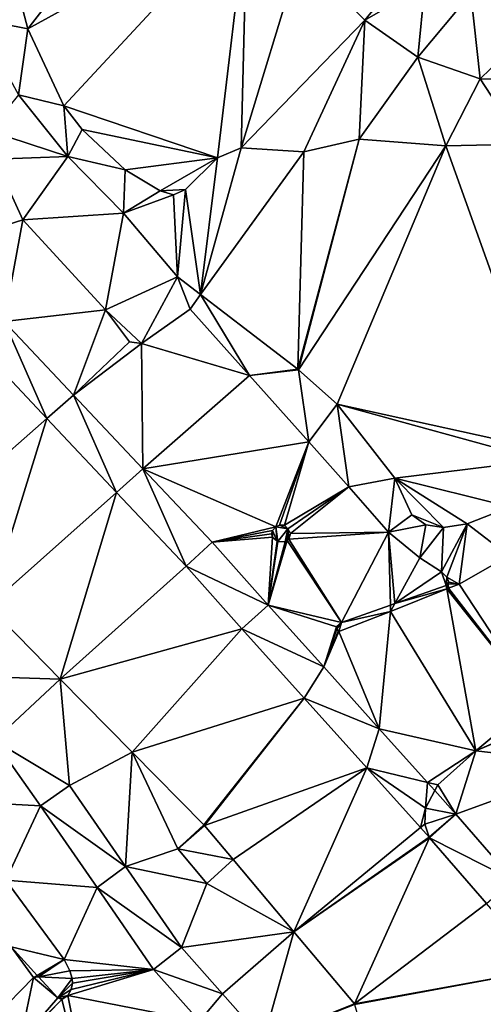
# Model space of a CAD drawing. Header units: inches. Extents: x 572956 to 573089, y 7035613 to 7035744.
# Tile 6 of 13: x 573001 to 573022, y 7035646 to 7035689. Entities that reach past the tile are written whole.
import ezdxf

# ---------------------------------------------------------------- set-up
doc = ezdxf.new("R2010")
doc.units = ezdxf.units.IN
doc.header["$MEASUREMENT"] = 0
doc.layers.add('Terreng_ortofoto', color=10, linetype='Continuous')

msp = doc.modelspace()

# ---------------------------------------------------------------- linework, layer by layer
at = {"layer": 'Terreng_ortofoto'}
for points in [[(573007.81, 7035696.262, 41), (573001.34, 7035690.462, 40), (573001.84, 7035688.562, 40)], [(573007.81, 7035696.262, 41), (573001.84, 7035688.562, 40), (573011.43, 7035693.852, 41)], [(573001.84, 7035688.562, 40), (573003.41, 7035685.192, 40), (573011.43, 7035693.852, 41)], [(573003.41, 7035685.192, 40), (573010.14, 7035682.922, 40), (573011.43, 7035693.852, 41)], [(573011.43, 7035693.852, 41), (573010.14, 7035682.922, 40), (573011.17, 7035683.352, 40)], [(573011.43, 7035693.852, 41), (573011.17, 7035683.352, 40), (573013.75, 7035691.833, 41)], [(573013.75, 7035691.833, 41), (573011.17, 7035683.352, 40), (573016.59, 7035688.952, 41)], [(573013.75, 7035691.833, 41), (573016.59, 7035688.952, 41), (573018.12, 7035690.833, 42)], [(573016.59, 7035688.952, 41), (573019.22, 7035690.472, 42), (573018.12, 7035690.833, 42)], [(573001.34, 7035690.462, 40), (572999.61, 7035689.012, 39), (573001.84, 7035688.562, 40)], [(573018.9, 7035687.323, 41), (573019.22, 7035690.472, 42), (573016.59, 7035688.952, 41)], [(573021.23, 7035690.122, 42), (573019.22, 7035690.472, 42), (573018.9, 7035687.323, 41)], [(573021.23, 7035690.122, 42), (573023.9, 7035688.562, 42), (573027.19, 7035690.502, 42)], [(573021.23, 7035690.122, 42), (573018.9, 7035687.323, 41), (573021.63, 7035686.382, 41)], [(573021.23, 7035690.122, 42), (573021.63, 7035686.382, 41), (573023.9, 7035688.562, 42)], [(573001.84, 7035688.562, 40), (572999.61, 7035689.012, 39), (573001.42, 7035685.682, 39)], [(573016.59, 7035688.952, 41), (573011.17, 7035683.352, 40), (573013.92, 7035683.182, 40)], [(573016.59, 7035688.952, 41), (573013.92, 7035683.182, 40), (573016.34, 7035683.732, 40)], [(573018.9, 7035687.323, 41), (573016.59, 7035688.952, 41), (573016.34, 7035683.732, 40)], [(573001.84, 7035688.562, 40), (573001.42, 7035685.682, 39), (573003.41, 7035685.192, 40)], [(573021.63, 7035686.382, 41), (573025.507, 7035686.256, 41), (573023.9, 7035688.562, 42)], [(573018.9, 7035687.323, 41), (573016.34, 7035683.732, 40), (573020.14, 7035683.442, 40)], [(573018.9, 7035687.323, 41), (573020.14, 7035683.442, 40), (573021.63, 7035686.382, 41)], [(573021.63, 7035686.382, 41), (573020.14, 7035683.442, 40), (573023.51, 7035683.512, 40)], [(573021.63, 7035686.382, 41), (573023.51, 7035683.512, 40), (573025.507, 7035686.256, 41)], [(573000.14, 7035684.102, 38), (573003.59, 7035682.972, 39), (573001.42, 7035685.682, 39)], [(573001.42, 7035685.682, 39), (573003.59, 7035682.972, 39), (573003.41, 7035685.192, 40)], [(573003.59, 7035682.972, 39), (573004.21, 7035684.162, 40), (573003.41, 7035685.192, 40)], [(573003.41, 7035685.192, 40), (573004.21, 7035684.162, 40), (573010.14, 7035682.922, 40)], [(573000.14, 7035684.102, 38), (573000.395, 7035682.865, 38.03), (573003.59, 7035682.972, 39)], [(573003.59, 7035682.972, 39), (573006.1, 7035682.392, 40), (573004.21, 7035684.162, 40)], [(573004.21, 7035684.162, 40), (573006.1, 7035682.392, 40), (573010.14, 7035682.922, 40)], [(573009.401, 7035676.928, 39), (573013.92, 7035683.182, 40), (573011.17, 7035683.352, 40)], [(573009.401, 7035676.928, 39), (573011.17, 7035683.352, 40), (573010.14, 7035682.922, 40)], [(573013.654, 7035673.664, 39), (573013.685, 7035673.639, 39), (573016.34, 7035683.732, 40)], [(573013.654, 7035673.664, 39), (573016.34, 7035683.732, 40), (573013.92, 7035683.182, 40)], [(573013.685, 7035673.639, 39), (573020.14, 7035683.442, 40), (573016.34, 7035683.732, 40)], [(573013.685, 7035673.639, 39), (573015.37, 7035672.122, 39), (573020.14, 7035683.442, 40)], [(573015.37, 7035672.122, 39), (573024.94, 7035670.032, 39), (573020.14, 7035683.442, 40)], [(573024.94, 7035670.032, 39), (573023.51, 7035683.512, 40), (573020.14, 7035683.442, 40)], [(573003.59, 7035682.972, 39), (573000.395, 7035682.865, 38.03), (573001.612, 7035680.208, 38.03)], [(573003.59, 7035682.972, 39), (573001.612, 7035680.208, 38.03), (573006.03, 7035680.492, 39)], [(573003.59, 7035682.972, 39), (573006.03, 7035680.492, 39), (573006.1, 7035682.392, 40)], [(573006.1, 7035682.392, 40), (573007.63, 7035681.472, 40), (573010.14, 7035682.922, 40)], [(573010.14, 7035682.922, 40), (573007.63, 7035681.472, 40), (573008.73, 7035681.532, 40)], [(573009.401, 7035676.928, 39), (573010.14, 7035682.922, 40), (573008.73, 7035681.532, 40)], [(573009.401, 7035676.928, 39), (573013.654, 7035673.664, 39), (573013.92, 7035683.182, 40)], [(573000.395, 7035682.865, 38.03), (572997.763, 7035678.974, 37.985), (573001.612, 7035680.208, 38.03)], [(573006.1, 7035682.392, 40), (573006.03, 7035680.492, 39), (573007.63, 7035681.472, 40)], [(573006.03, 7035680.492, 39), (573008.21, 7035681.302, 40), (573007.63, 7035681.472, 40)], [(573008.38, 7035677.712, 39), (573008.21, 7035681.302, 40), (573006.03, 7035680.492, 39)], [(573008.73, 7035681.532, 40), (573007.63, 7035681.472, 40), (573008.21, 7035681.302, 40)], [(573008.38, 7035677.712, 39), (573008.73, 7035681.532, 40), (573008.21, 7035681.302, 40)], [(573008.38, 7035677.712, 39), (573009.401, 7035676.928, 39), (573008.73, 7035681.532, 40)], [(573005.242, 7035676.255, 38.21), (573006.03, 7035680.492, 39), (573001.612, 7035680.208, 38.03)], [(573005.242, 7035676.255, 38.21), (573008.38, 7035677.712, 39), (573006.03, 7035680.492, 39)], [(573000.798, 7035675.75, 37.971), (573001.612, 7035680.208, 38.03), (572997.763, 7035678.974, 37.985)], [(573000.798, 7035675.75, 37.971), (573005.242, 7035676.255, 38.21), (573001.612, 7035680.208, 38.03)], [(573005.242, 7035676.255, 38.21), (573006.81, 7035674.78, 38.21), (573008.38, 7035677.712, 39)], [(573008.38, 7035677.712, 39), (573006.81, 7035674.78, 38.21), (573008.94, 7035676.29, 38.15)], [(573008.38, 7035677.712, 39), (573008.94, 7035676.29, 38.15), (573009.401, 7035676.928, 39)], [(573009.401, 7035676.928, 39), (573008.94, 7035676.29, 38.15), (573011.54, 7035673.385, 38.15)], [(573009.401, 7035676.928, 39), (573011.54, 7035673.385, 38.15), (573013.654, 7035673.664, 39)], [(573000.798, 7035675.75, 37.971), (573003.833, 7035672.526, 37.956), (573005.242, 7035676.255, 38.21)], [(573005.242, 7035676.255, 38.21), (573003.833, 7035672.526, 37.956), (573006.29, 7035674.86, 38.21)], [(573005.242, 7035676.255, 38.21), (573006.29, 7035674.86, 38.21), (573006.81, 7035674.78, 38.21)], [(573008.94, 7035676.29, 38.15), (573006.81, 7035674.78, 38.21), (573011.54, 7035673.385, 38.15)], [(572999.623, 7035674.737, 37.984), (573002.669, 7035671.501, 37.973), (573000.798, 7035675.75, 37.971)], [(573000.798, 7035675.75, 37.971), (573002.669, 7035671.501, 37.973), (573003.833, 7035672.526, 37.956)], [(572996.966, 7035666.482, 38.078), (573002.669, 7035671.501, 37.973), (572999.623, 7035674.737, 37.984)], [(573003.833, 7035672.526, 37.956), (573006.81, 7035674.78, 38.21), (573006.29, 7035674.86, 38.21)], [(573003.833, 7035672.526, 37.956), (573006.868, 7035669.301, 37.941), (573006.81, 7035674.78, 38.21)], [(573006.868, 7035669.301, 37.941), (573011.54, 7035673.385, 38.15), (573006.81, 7035674.78, 38.21)], [(573013.654, 7035673.664, 39), (573011.54, 7035673.385, 38.15), (573013.685, 7035673.639, 39)], [(573013.685, 7035673.639, 39), (573011.54, 7035673.385, 38.15), (573014.14, 7035670.48, 38.15)], [(573013.685, 7035673.639, 39), (573014.14, 7035670.48, 38.15), (573015.37, 7035672.122, 39)], [(573006.868, 7035669.301, 37.941), (573014.14, 7035670.48, 38.15), (573011.54, 7035673.385, 38.15)], [(573005.714, 7035668.266, 37.961), (573003.833, 7035672.526, 37.956), (573002.669, 7035671.501, 37.973)], [(573005.714, 7035668.266, 37.961), (573006.868, 7035669.301, 37.941), (573003.833, 7035672.526, 37.956)], [(573015.885, 7035668.501, 38.12), (573015.37, 7035672.122, 39), (573014.14, 7035670.48, 38.15)], [(573017.9, 7035668.882, 39), (573024.29, 7035669.682, 39), (573015.37, 7035672.122, 39)], [(573017.9, 7035668.882, 39), (573015.37, 7035672.122, 39), (573015.885, 7035668.501, 38.12)], [(573015.37, 7035672.122, 39), (573024.29, 7035669.682, 39), (573024.94, 7035670.032, 39)], [(573000.112, 7035663.284, 38.086), (573002.669, 7035671.501, 37.973), (572996.966, 7035666.482, 38.078)], [(573005.714, 7035668.266, 37.961), (573002.669, 7035671.501, 37.973), (573000.112, 7035663.284, 38.086)], [(573006.868, 7035669.301, 37.941), (573012.69, 7035666.76, 38.05), (573014.14, 7035670.48, 38.15)], [(573012.69, 7035666.76, 38.05), (573012.85, 7035666.83, 38.05), (573014.14, 7035670.48, 38.15)], [(573012.85, 7035666.83, 38.05), (573013.07, 7035666.83, 38.05), (573014.14, 7035670.48, 38.15)], [(573013.07, 7035666.83, 38.05), (573015.885, 7035668.501, 38.12), (573014.14, 7035670.48, 38.15)], [(573017.9, 7035668.882, 39), (573022.96, 7035667.632, 39), (573024.29, 7035669.682, 39)], [(573005.714, 7035668.266, 37.961), (573008.76, 7035665.03, 37.95), (573006.868, 7035669.301, 37.941)], [(573006.868, 7035669.301, 37.941), (573008.76, 7035665.03, 37.95), (573009.903, 7035666.077, 37.926)], [(573006.868, 7035669.301, 37.941), (573009.903, 7035666.077, 37.926), (573012.69, 7035666.76, 38.05)], [(573017.9, 7035668.882, 39), (573015.885, 7035668.501, 38.12), (573017.63, 7035666.521, 38.09)], [(573017.9, 7035668.882, 39), (573017.63, 7035666.521, 38.09), (573018.64, 7035667.282, 39)], [(573017.9, 7035668.882, 39), (573020.03, 7035666.732, 39), (573021.07, 7035666.892, 39)], [(573017.9, 7035668.882, 39), (573021.07, 7035666.892, 39), (573022.96, 7035667.632, 39)], [(573017.9, 7035668.882, 39), (573018.64, 7035667.282, 39), (573020.03, 7035666.732, 39)], [(573003.258, 7035660.086, 38.094), (573005.714, 7035668.266, 37.961), (573000.112, 7035663.284, 38.086)], [(573003.258, 7035660.086, 38.094), (573008.76, 7035665.03, 37.95), (573005.714, 7035668.266, 37.961)], [(573013.22, 7035666.67, 38.05), (573015.885, 7035668.501, 38.12), (573013.07, 7035666.83, 38.05)], [(573013.22, 7035666.67, 38.05), (573013.33, 7035666.47, 38.05), (573015.885, 7035668.501, 38.12)], [(573013.33, 7035666.47, 38.05), (573017.63, 7035666.521, 38.09), (573015.885, 7035668.501, 38.12)], [(573021.07, 7035666.892, 39), (573022.89, 7035665.49, 38.15), (573022.96, 7035667.632, 39)], [(573018.64, 7035667.282, 39), (573017.63, 7035666.521, 38.09), (573019.26, 7035666.842, 39)], [(573018.64, 7035667.282, 39), (573019.26, 7035666.842, 39), (573020.03, 7035666.732, 39)], [(573012.69, 7035666.76, 38.05), (573009.903, 7035666.077, 37.926), (573012.55, 7035666.601, 38.05)], [(573009.903, 7035666.077, 37.926), (573012.5, 7035666.45, 38.05), (573012.55, 7035666.601, 38.05)], [(573012.55, 7035666.601, 38.05), (573012.5, 7035666.45, 38.05), (573012.55, 7035666.3, 38.05)], [(573012.69, 7035666.76, 38.05), (573012.55, 7035666.601, 38.05), (573012.745, 7035666.123, 38.05)], [(573012.55, 7035666.601, 38.05), (573012.55, 7035666.3, 38.05), (573012.745, 7035666.123, 38.05)], [(573012.69, 7035666.76, 38.05), (573013.22, 7035666.67, 38.05), (573012.85, 7035666.83, 38.05)], [(573012.69, 7035666.76, 38.05), (573012.745, 7035666.123, 38.05), (573012.78, 7035666.109, 38.05)], [(573012.69, 7035666.76, 38.05), (573012.78, 7035666.109, 38.05), (573013.22, 7035666.67, 38.05)], [(573013.22, 7035666.67, 38.05), (573012.78, 7035666.109, 38.05), (573013.1, 7035666.101, 38.05)], [(573012.85, 7035666.83, 38.05), (573013.22, 7035666.67, 38.05), (573013.07, 7035666.83, 38.05)], [(573013.22, 7035666.67, 38.05), (573013.1, 7035666.101, 38.05), (573013.19, 7035666.15, 38.05)], [(573013.22, 7035666.67, 38.05), (573013.19, 7035666.15, 38.05), (573013.26, 7035666.22, 38.05)], [(573013.22, 7035666.67, 38.05), (573013.26, 7035666.22, 38.05), (573013.33, 7035666.47, 38.05)], [(573013.33, 7035666.47, 38.05), (573013.26, 7035666.22, 38.05), (573017.63, 7035666.521, 38.09)], [(573013.26, 7035666.22, 38.05), (573015.57, 7035662.57, 38.02), (573017.63, 7035666.521, 38.09)], [(573017.63, 7035666.521, 38.09), (573015.57, 7035662.57, 38.02), (573017.704, 7035663.325, 38.067)], [(573019.26, 7035666.842, 39), (573017.63, 7035666.521, 38.09), (573019, 7035665.4, 38.09)], [(573017.63, 7035666.521, 38.09), (573017.704, 7035663.325, 38.067), (573017.899, 7035663.394, 38.071)], [(573017.63, 7035666.521, 38.09), (573017.899, 7035663.394, 38.071), (573019, 7035665.4, 38.09)], [(573019.26, 7035666.842, 39), (573019, 7035665.4, 38.09), (573020.03, 7035666.732, 39)], [(573020.03, 7035666.732, 39), (573019, 7035665.4, 38.09), (573019.95, 7035664.78, 38.12)], [(573021.07, 7035666.892, 39), (573020.03, 7035666.732, 39), (573019.95, 7035664.78, 38.12)], [(573021.07, 7035666.892, 39), (573019.95, 7035664.78, 38.12), (573020.18, 7035664.55, 38.12)], [(573021.07, 7035666.892, 39), (573020.18, 7035664.55, 38.12), (573020.71, 7035664.25, 38.11)], [(573021.07, 7035666.892, 39), (573020.71, 7035664.25, 38.11), (573022.89, 7035665.49, 38.15)], [(573009.903, 7035666.077, 37.926), (573008.76, 7035665.03, 37.95), (573012.356, 7035663.322, 37.977)], [(573009.903, 7035666.077, 37.926), (573012.55, 7035666.3, 38.05), (573012.5, 7035666.45, 38.05)], [(573009.903, 7035666.077, 37.926), (573012.356, 7035663.322, 37.977), (573012.55, 7035666.3, 38.05)], [(573012.356, 7035663.322, 37.977), (573012.745, 7035666.123, 38.05), (573012.55, 7035666.3, 38.05)], [(573013.1, 7035666.101, 38.05), (573012.356, 7035663.322, 37.977), (573013.19, 7035666.15, 38.05)], [(573012.356, 7035663.322, 37.977), (573015.57, 7035662.57, 38.02), (573013.19, 7035666.15, 38.05)], [(573012.356, 7035663.322, 37.977), (573012.78, 7035666.109, 38.05), (573012.745, 7035666.123, 38.05)], [(573013.1, 7035666.101, 38.05), (573012.78, 7035666.109, 38.05), (573012.356, 7035663.322, 37.977)], [(573013.26, 7035666.22, 38.05), (573013.19, 7035666.15, 38.05), (573015.57, 7035662.57, 38.02)], [(573017.899, 7035663.394, 38.071), (573019.95, 7035664.78, 38.12), (573019, 7035665.4, 38.09)], [(573020.71, 7035664.25, 38.11), (573024.07, 7035659.14, 38.22), (573022.89, 7035665.49, 38.15)], [(573003.258, 7035660.086, 38.094), (573011.2, 7035662.29, 38), (573008.76, 7035665.03, 37.95)], [(573008.76, 7035665.03, 37.95), (573011.2, 7035662.29, 38), (573012.356, 7035663.322, 37.977)], [(573017.899, 7035663.394, 38.071), (573020.15, 7035664.19, 38.12), (573019.95, 7035664.78, 38.12)], [(573019.95, 7035664.78, 38.12), (573020.15, 7035664.19, 38.12), (573020.18, 7035664.55, 38.12)], [(573020.18, 7035664.55, 38.12), (573020.15, 7035664.19, 38.12), (573020.26, 7035664.33, 38.12)], [(573020.71, 7035664.25, 38.11), (573020.18, 7035664.55, 38.12), (573020.26, 7035664.33, 38.12)], [(573021.45, 7035656.94, 38.15), (573020.177, 7035664.037, 38.098), (573017.71, 7035663.05, 38.04)], [(573017.71, 7035663.05, 38.04), (573020.177, 7035664.037, 38.098), (573017.899, 7035663.394, 38.071)], [(573017.899, 7035663.394, 38.071), (573020.177, 7035664.037, 38.098), (573020.15, 7035664.19, 38.12)], [(573020.15, 7035664.19, 38.12), (573020.24, 7035664.26, 38.12), (573020.26, 7035664.33, 38.12)], [(573020.15, 7035664.19, 38.12), (573020.247, 7035664.065, 38.099), (573020.24, 7035664.26, 38.12)], [(573020.15, 7035664.19, 38.12), (573020.177, 7035664.037, 38.098), (573020.247, 7035664.065, 38.099)], [(573020.247, 7035664.065, 38.099), (573020.177, 7035664.037, 38.098), (573024.07, 7035659.14, 38.22)], [(573021.45, 7035656.94, 38.15), (573024.07, 7035659.14, 38.22), (573020.177, 7035664.037, 38.098)], [(573020.71, 7035664.25, 38.11), (573020.26, 7035664.33, 38.12), (573020.24, 7035664.26, 38.12)], [(573020.71, 7035664.25, 38.11), (573020.24, 7035664.26, 38.12), (573020.247, 7035664.065, 38.099)], [(573020.71, 7035664.25, 38.11), (573020.247, 7035664.065, 38.099), (573024.07, 7035659.14, 38.22)], [(572998.337, 7035660.247, 38.16), (573003.258, 7035660.086, 38.094), (573000.112, 7035663.284, 38.086)], [(573014.787, 7035660.616, 38.035), (573012.356, 7035663.322, 37.977), (573011.2, 7035662.29, 38)], [(573012.356, 7035663.322, 37.977), (573015.34, 7035662.37, 38.02), (573015.57, 7035662.57, 38.02)], [(573014.787, 7035660.616, 38.035), (573015.34, 7035662.37, 38.02), (573012.356, 7035663.322, 37.977)], [(573017.218, 7035657.91, 38.092), (573017.71, 7035663.05, 38.04), (573015.449, 7035662.177, 38.02)], [(573015.57, 7035662.57, 38.02), (573015.449, 7035662.177, 38.02), (573017.71, 7035663.05, 38.04)], [(573015.57, 7035662.57, 38.02), (573017.71, 7035663.05, 38.04), (573017.704, 7035663.325, 38.067)], [(573017.218, 7035657.91, 38.092), (573021.45, 7035656.94, 38.15), (573017.71, 7035663.05, 38.04)], [(573017.704, 7035663.325, 38.067), (573017.71, 7035663.05, 38.04), (573017.899, 7035663.394, 38.071)], [(573003.258, 7035660.086, 38.094), (573006.404, 7035656.888, 38.102), (573011.2, 7035662.29, 38)], [(573013.937, 7035659.243, 38.05), (573011.2, 7035662.29, 38), (573006.404, 7035656.888, 38.102)], [(573013.937, 7035659.243, 38.05), (573014.787, 7035660.616, 38.035), (573011.2, 7035662.29, 38)], [(573014.787, 7035660.616, 38.035), (573015.36, 7035662.28, 38.02), (573015.34, 7035662.37, 38.02)], [(573014.787, 7035660.616, 38.035), (573015.419, 7035662.187, 38.02), (573015.36, 7035662.28, 38.02)], [(573014.787, 7035660.616, 38.035), (573015.449, 7035662.177, 38.02), (573015.419, 7035662.187, 38.02)], [(573015.57, 7035662.57, 38.02), (573015.34, 7035662.37, 38.02), (573015.36, 7035662.28, 38.02)], [(573015.57, 7035662.57, 38.02), (573015.36, 7035662.28, 38.02), (573015.449, 7035662.177, 38.02)], [(573015.36, 7035662.28, 38.02), (573015.419, 7035662.187, 38.02), (573015.449, 7035662.177, 38.02)], [(573014.787, 7035660.616, 38.035), (573017.218, 7035657.91, 38.092), (573015.449, 7035662.177, 38.02)], [(573013.937, 7035659.243, 38.05), (573017.218, 7035657.91, 38.092), (573014.787, 7035660.616, 38.035)], [(572998.337, 7035660.247, 38.16), (573000.363, 7035657.394, 38.16), (573003.258, 7035660.086, 38.094)], [(573003.258, 7035660.086, 38.094), (573000.363, 7035657.394, 38.16), (573003.659, 7035655.43, 38.14)], [(573003.258, 7035660.086, 38.094), (573003.659, 7035655.43, 38.14), (573006.404, 7035656.888, 38.102)], [(573013.937, 7035659.243, 38.05), (573006.404, 7035656.888, 38.102), (573009.536, 7035653.704, 38.11)], [(573013.937, 7035659.243, 38.05), (573009.536, 7035653.704, 38.11), (573009.563, 7035653.675, 38.11)], [(573013.937, 7035659.243, 38.05), (573009.563, 7035653.675, 38.11), (573016.673, 7035656.197, 38.1)], [(573013.937, 7035659.243, 38.05), (573016.673, 7035656.197, 38.1), (573017.218, 7035657.91, 38.092)], [(573021.45, 7035656.94, 38.15), (573024.747, 7035658.395, 38.21), (573024.07, 7035659.14, 38.22)], [(573021.45, 7035656.94, 38.15), (573024.773, 7035658.365, 38.21), (573024.747, 7035658.395, 38.21)], [(573021.45, 7035656.94, 38.15), (573026.585, 7035656.36, 38.19), (573024.773, 7035658.365, 38.21)], [(573017.218, 7035657.91, 38.092), (573016.673, 7035656.197, 38.1), (573019.33, 7035655.558, 38.142)], [(573017.218, 7035657.91, 38.092), (573019.33, 7035655.558, 38.142), (573021.45, 7035656.94, 38.15)], [(573000.363, 7035657.394, 38.16), (572998.33, 7035654.76, 38.25), (573002.39, 7035654.54, 38.16)], [(573000.363, 7035657.394, 38.16), (573002.39, 7035654.54, 38.16), (573003.659, 7035655.43, 38.14)], [(573003.659, 7035655.43, 38.14), (573006.111, 7035651.878, 38.188), (573006.404, 7035656.888, 38.102)], [(573006.111, 7035651.878, 38.188), (573008.403, 7035652.646, 38.142), (573006.404, 7035656.888, 38.102)], [(573006.404, 7035656.888, 38.102), (573008.403, 7035652.646, 38.142), (573009.536, 7035653.704, 38.11)], [(573021.45, 7035656.94, 38.15), (573019.33, 7035655.558, 38.142), (573019.78, 7035655.45, 38.15)], [(573021.45, 7035656.94, 38.15), (573019.78, 7035655.45, 38.15), (573020.573, 7035654.175, 38.148)], [(573021.45, 7035656.94, 38.15), (573020.573, 7035654.175, 38.148), (573026.585, 7035656.36, 38.19)], [(573016.673, 7035656.197, 38.1), (573009.563, 7035653.675, 38.11), (573010.82, 7035652.18, 38.13)], [(573016.673, 7035656.197, 38.1), (573010.82, 7035652.18, 38.13), (573013.485, 7035649.01, 38.15)], [(573016.673, 7035656.197, 38.1), (573013.485, 7035649.01, 38.15), (573019.026, 7035653.578, 38.143)], [(573016.673, 7035656.197, 38.1), (573019.026, 7035653.578, 38.143), (573019.24, 7035654.43, 38.15)], [(573016.673, 7035656.197, 38.1), (573019.24, 7035654.43, 38.15), (573019.33, 7035655.558, 38.142)], [(573020.573, 7035654.175, 38.148), (573023.079, 7035651.283, 38.162), (573026.585, 7035656.36, 38.19)], [(573003.659, 7035655.43, 38.14), (573002.39, 7035654.54, 38.16), (573006.111, 7035651.878, 38.188)], [(573019.33, 7035655.558, 38.142), (573019.24, 7035654.43, 38.15), (573019.649, 7035655.203, 38.15)], [(573019.78, 7035655.45, 38.15), (573019.33, 7035655.558, 38.142), (573019.649, 7035655.203, 38.15)], [(573019.78, 7035655.45, 38.15), (573019.649, 7035655.203, 38.15), (573020.573, 7035654.175, 38.148)], [(573020.573, 7035654.175, 38.148), (573019.649, 7035655.203, 38.15), (573019.24, 7035654.43, 38.15)], [(573002.39, 7035654.54, 38.16), (572998.33, 7035654.76, 38.25), (573000.88, 7035651.28, 38.29)], [(573002.39, 7035654.54, 38.16), (573000.88, 7035651.28, 38.29), (573004.865, 7035650.955, 38.22)], [(573002.39, 7035654.54, 38.16), (573004.865, 7035650.955, 38.22), (573006.111, 7035651.878, 38.188)], [(573019.24, 7035654.43, 38.15), (573019.026, 7035653.578, 38.143), (573019.21, 7035653.73, 38.11)], [(573020.573, 7035654.175, 38.148), (573019.24, 7035654.43, 38.15), (573019.21, 7035653.73, 38.11)], [(573020.573, 7035654.175, 38.148), (573019.21, 7035653.73, 38.11), (573019.397, 7035653.165, 38.15)], [(573020.573, 7035654.175, 38.148), (573019.397, 7035653.165, 38.15), (573019.41, 7035653.15, 38.149)], [(573020.573, 7035654.175, 38.148), (573019.41, 7035653.15, 38.149), (573019.423, 7035653.135, 38.15)], [(573020.573, 7035654.175, 38.148), (573019.423, 7035653.135, 38.15), (573023.079, 7035651.283, 38.162)], [(573008.403, 7035652.646, 38.142), (573009.563, 7035653.675, 38.11), (573009.536, 7035653.704, 38.11)], [(573008.403, 7035652.646, 38.142), (573010.82, 7035652.18, 38.13), (573009.563, 7035653.675, 38.11)], [(573013.485, 7035649.01, 38.15), (573019.397, 7035653.165, 38.15), (573019.026, 7035653.578, 38.143)], [(573019.21, 7035653.73, 38.11), (573019.026, 7035653.578, 38.143), (573019.397, 7035653.165, 38.15)], [(573013.485, 7035649.01, 38.15), (573019.41, 7035653.15, 38.149), (573019.397, 7035653.165, 38.15)], [(573013.485, 7035649.01, 38.15), (573019.423, 7035653.135, 38.15), (573019.41, 7035653.15, 38.149)], [(573013.485, 7035649.01, 38.15), (573016.137, 7035645.855, 38.17), (573019.423, 7035653.135, 38.15)], [(573021.915, 7035650.26, 38.165), (573019.423, 7035653.135, 38.15), (573016.137, 7035645.855, 38.17)], [(573021.915, 7035650.26, 38.165), (573023.079, 7035651.283, 38.162), (573019.423, 7035653.135, 38.15)], [(573006.111, 7035651.878, 38.188), (573009.673, 7035651.136, 38.16), (573008.403, 7035652.646, 38.142)], [(573008.403, 7035652.646, 38.142), (573009.673, 7035651.136, 38.16), (573010.82, 7035652.18, 38.13)], [(573006.111, 7035651.878, 38.188), (573004.865, 7035650.955, 38.22), (573008.563, 7035648.327, 38.236)], [(573006.111, 7035651.878, 38.188), (573008.563, 7035648.327, 38.236), (573009.673, 7035651.136, 38.16)], [(573009.673, 7035651.136, 38.16), (573013.485, 7035649.01, 38.15), (573010.82, 7035652.18, 38.13)], [(573000.88, 7035651.28, 38.29), (573001.103, 7035648.353, 38.352), (573003.43, 7035647.8, 38.33)], [(573000.88, 7035651.28, 38.29), (573003.43, 7035647.8, 38.33), (573004.865, 7035650.955, 38.22)], [(573009.673, 7035651.136, 38.16), (573008.563, 7035648.327, 38.236), (573013.485, 7035649.01, 38.15)], [(573004.865, 7035650.955, 38.22), (573003.43, 7035647.8, 38.33), (573007.34, 7035647.37, 38.28)], [(573004.865, 7035650.955, 38.22), (573007.34, 7035647.37, 38.28), (573008.563, 7035648.327, 38.236)], [(573021.915, 7035650.26, 38.165), (573016.137, 7035645.855, 38.17), (573024.42, 7035647.37, 38.18)], [(573008.563, 7035648.327, 38.236), (573010.358, 7035646.295, 38.235), (573013.485, 7035649.01, 38.15)], [(573013.485, 7035649.01, 38.15), (573010.358, 7035646.295, 38.235), (573012.154, 7035644.263, 38.233)], [(573013.485, 7035649.01, 38.15), (573012.154, 7035644.263, 38.233), (573016.137, 7035645.855, 38.17)], [(573002.088, 7035647.009, 38.362), (573001.103, 7035648.353, 38.352), (573000.414, 7035645.326, 38.32)], [(573002.088, 7035647.009, 38.362), (573002.248, 7035647.104, 38.362), (573001.103, 7035648.353, 38.352)], [(573001.103, 7035648.353, 38.352), (573002.248, 7035647.104, 38.362), (573003.43, 7035647.8, 38.33)], [(573008.563, 7035648.327, 38.236), (573007.34, 7035647.37, 38.28), (573010.358, 7035646.295, 38.235)], [(573002.248, 7035647.104, 38.362), (573002.3, 7035647.048, 38.363), (573003.43, 7035647.8, 38.33)], [(573003.43, 7035647.8, 38.33), (573002.3, 7035647.048, 38.363), (573003.68, 7035647.3, 38.33)], [(573003.43, 7035647.8, 38.33), (573003.68, 7035647.3, 38.33), (573007.34, 7035647.37, 38.28)], [(573002.088, 7035647.009, 38.362), (573002.3, 7035647.048, 38.363), (573002.248, 7035647.104, 38.362)], [(573002.3, 7035647.048, 38.363), (573003.78, 7035646.97, 38.33), (573003.68, 7035647.3, 38.33)], [(573003.59, 7035646.22, 38.34), (573009.35, 7035645.095, 38.28), (573007.34, 7035647.37, 38.28)], [(573003.59, 7035646.22, 38.34), (573007.34, 7035647.37, 38.28), (573003.73, 7035646.49, 38.33)], [(573003.78, 7035646.97, 38.33), (573007.34, 7035647.37, 38.28), (573003.68, 7035647.3, 38.33)], [(573003.79, 7035646.771, 38.33), (573003.73, 7035646.49, 38.33), (573007.34, 7035647.37, 38.28)], [(573003.78, 7035646.97, 38.33), (573003.79, 7035646.771, 38.33), (573007.34, 7035647.37, 38.28)], [(573010.358, 7035646.295, 38.235), (573007.34, 7035647.37, 38.28), (573009.35, 7035645.095, 38.28)], [(573016.137, 7035645.855, 38.17), (573016.135, 7035645.826, 38.17), (573024.42, 7035647.37, 38.18)], [(573016.135, 7035645.826, 38.17), (573017.713, 7035640.495, 38.2), (573024.42, 7035647.37, 38.18)], [(573017.713, 7035640.495, 38.2), (573027.296, 7035644.122, 38.134), (573024.42, 7035647.37, 38.18)], [(573002.088, 7035647.009, 38.362), (573000.414, 7035645.326, 38.32), (573001.494, 7035644.214, 38.34)], [(573002.088, 7035647.009, 38.362), (573001.494, 7035644.214, 38.34), (573003.15, 7035646.12, 38.37)], [(573002.088, 7035647.009, 38.362), (573003.15, 7035646.12, 38.37), (573002.3, 7035647.048, 38.363)], [(573002.3, 7035647.048, 38.363), (573003.15, 7035646.12, 38.37), (573003.78, 7035646.97, 38.33)], [(573003.15, 7035646.12, 38.37), (573003.79, 7035646.771, 38.33), (573003.78, 7035646.97, 38.33)], [(573003.15, 7035646.12, 38.37), (573003.73, 7035646.49, 38.33), (573003.79, 7035646.771, 38.33)], [(573003.15, 7035646.12, 38.37), (573003.59, 7035646.22, 38.34), (573003.73, 7035646.49, 38.33)], [(573010.358, 7035646.295, 38.235), (573009.35, 7035645.095, 38.28), (573012.154, 7035644.263, 38.233)], [(573003.15, 7035646.12, 38.37), (573001.494, 7035644.214, 38.34), (573003.326, 7035646.056, 38.34)], [(573003.326, 7035646.056, 38.34), (573001.494, 7035644.214, 38.34), (573001.494, 7035644.185, 38.34)], [(573003.326, 7035646.056, 38.34), (573001.494, 7035644.185, 38.34), (573004.645, 7035640.855, 38.395)], [(573003.15, 7035646.12, 38.37), (573003.357, 7035646.08, 38.34), (573003.59, 7035646.22, 38.34)], [(573003.15, 7035646.12, 38.37), (573003.326, 7035646.056, 38.34), (573003.321, 7035646.075, 38.34)], [(573003.15, 7035646.12, 38.37), (573003.321, 7035646.075, 38.34), (573003.357, 7035646.08, 38.34)], [(573003.326, 7035646.056, 38.34), (573003.357, 7035646.08, 38.34), (573003.321, 7035646.075, 38.34)], [(573003.326, 7035646.056, 38.34), (573004.645, 7035640.855, 38.395), (573003.59, 7035646.22, 38.34)], [(573003.326, 7035646.056, 38.34), (573003.59, 7035646.22, 38.34), (573003.357, 7035646.08, 38.34)], [(573003.59, 7035646.22, 38.34), (573004.645, 7035640.855, 38.395), (573009.35, 7035645.095, 38.28)], [(573016.137, 7035645.855, 38.17), (573012.154, 7035644.263, 38.233), (573016.135, 7035645.826, 38.17)]]:
    msp.add_3dface(points, dxfattribs=at)

doc.saveas('drawing.dxf')
